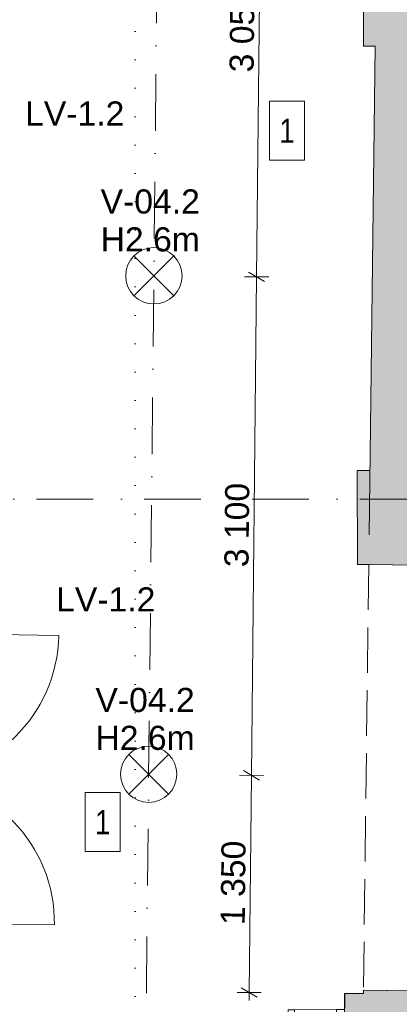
# Model space of a CAD drawing. Header units: millimetres. Extents: x -2532 to 181134, y -4151 to 53885.
# Tile 121 of 220: x 15724 to 18084, y 7703 to 13826. Entities that reach past the tile are written whole.
import ezdxf
from ezdxf.enums import TextEntityAlignment as Align

# ---------------------------------------------------------------- set-up
doc = ezdxf.new("R2010")
doc.units = ezdxf.units.MM
doc.header["$MEASUREMENT"] = 0
for name, pattern in [('Dense Dotted', [176.388884, 0, -176.388884]), ('Dot & Dashed', [670.277762, 352.777767, -176.388884, 0, -141.111112]), ('Hidden Line', [391.222223, 282.222223, -109])]:
    doc.linetypes.add(name, pattern=pattern)
for name, color, linetype in [('AR - Lõikejoon plaanis', 7, 'Continuous'), ('AR - Seinad SS.ol', 7, 'Continuous'), ('AR - Teljed', 7, 'Continuous'), ('ARCHICAD Windows', 7, 'Continuous'), ('New_ARCHICAD Door Markers', 7, 'Continuous'), ('SA - tähistused - valgustus', 7, 'Continuous'), ('SA - valgustid', 7, 'Continuous')]:
    doc.layers.add(name, color=color, linetype=linetype)
for name, color, linetype, lineweight in [('AR - Lõikejoon plaanis_Pen_No__85', 7, 'Continuous', 9), ('AR - Seinad SS.ol_Pen_No__221', 252, 'Continuous', 13), ('AR - Teljed_Pen_No__4', 8, 'Continuous', 13), ('ARCHICAD Doors_Pen_No__221', 252, 'Continuous', 13), ('ARCHICAD Windows_Pen_No__221', 252, 'Continuous', 13), ('Märkused - Muinsuskaitselised väärtused_Pen_No__20', 1, 'Continuous', 13), ('New_AR - Seinad SS.ol_Pen_No__207', 5, 'Continuous', 13), ('New_ARCHICAD Door Markers_Pen_No__7', 7, 'Continuous', 13), ('New_ARCHICAD Doors_Pen_No__207', 5, 'Continuous', 13), ('SA - tähistused - laeviimistlus_Pen_No__211', 214, 'Continuous', 15), ('SA - tähistused - valgustus_Pen_No__105', 30, 'Continuous', 5), ('SA - valgustid_Pen_No__105', 30, 'Continuous', 5)]:
    doc.layers.add(name, color=color, linetype=linetype, lineweight=lineweight)
doc.styles.add('GENERATED_STYLE_1', font='txt')
doc.styles.add('GENERATED_STYLE_3', font='txt')
doc.styles.add('GENERATED_STYLE_4', font='txt')
doc.dimstyles.new('GENERATED_STYLE__1', dxfattribs={"dimtxt": 150, "dimasz": 76, "dimexe": 0.18, "dimexo": 0.0625, "dimgap": 0.09, "dimtad": 1, "dimdec": 0, "dimzin": 0, "dimdsep": 46, "dimtxsty": 'GENERATED_STYLE_3', "dimblk": 'ARROWHEAD_2', "dimblk1": 'ARROWHEAD_2', "dimblk2": 'ARROWHEAD_2', "dimcen": 0.09, "dimse1": 1, "dimse2": 1, "dimclrd": 256, "dimclre": 256, "dimclrt": 256, "dimadec": 0, "dimazin": 0, "dimtfac": 1, "dimtdec": 4, "dimtmove": 0, "dimatfit": 3, "dimfxl": 0, "dimtolj": 1, "dimtzin": 0, "dimarcsym": 0})

# ---------------------------------------------------------------- blocks, each defined once
blk = doc.blocks.new('Wall_36_1', base_point=(17933.4, 13662.2))
at = {"layer": 'AR - Seinad SS.ol_Pen_No__221', "linetype": 'Continuous'}
blk.add_hatch(color=256, dxfattribs=at).paths.add_polyline_path([(17933.4, 13662.2), (17896.1, 10621.9), (18186.1, 10618.4), (18223.4, 13662.6)])
at = {"layer": 'AR - Seinad SS.ol_Pen_No__221', "linetype": 'Continuous', "flags": 128}
for points in [[(17933.4, 13662.2), (17896.1, 10621.9)], [(18186.1, 10618.4), (18223.4, 13662.6)]]:
    blk.add_lwpolyline(points, dxfattribs=at)
blk = doc.blocks.new('Wall_37_1', base_point=(15172.5, 10428.7))
at = {"layer": 'AR - Seinad SS.ol_Pen_No__221', "linetype": 'Continuous'}
for points in [[(17821.7, 11022.9), (17823.8, 10437.9), (17893.9, 10438.1), (17901, 11023.2)], [(15181.2, 11013.7), (15172.5, 10428.7), (15252.9, 10429), (15250.9, 11014)]]:
    blk.add_hatch(color=256, dxfattribs=at).paths.add_polyline_path(points)
for p, q in [((17823.8, 10437.9), (17821.7, 11022.9)), ((15252.9, 10429), (15250.9, 11014))]:
    blk.add_line(p, q, dxfattribs=at)
at = {"layer": 'AR - Seinad SS.ol_Pen_No__221', "linetype": 'Continuous', "flags": 128}
for points in [[(17901, 11023.2), (17821.7, 11022.9)], [(15250.9, 11014), (15181.2, 11013.7)], [(15172.5, 10428.7), (15252.9, 10429)], [(17823.8, 10437.9), (17893.9, 10438.1)]]:
    blk.add_lwpolyline(points, dxfattribs=at)
blk = doc.blocks.new('Standard grid marker')
at = {"layer": 'AR - Teljed_Pen_No__4', "linetype": 'Dot & Dashed'}
blk.add_line((1000, 0), (44867.9, 0), dxfattribs=at)
at = {"layer": 'AR - Teljed_Pen_No__4', "style": 'GENERATED_STYLE_1'}
for tag, p in [('AC_MarkerText_1_0', (-300, 14.3)), ('AC_MarkerText_1_1', (46167.9, 14.3))]:
    blk.add_attdef(tag, text='', height=250, dxfattribs=at).set_placement(p, align=Align.MIDDLE_CENTER)
blk = doc.blocks.new('Pendant Lamp 22')
at = {"layer": 'SA - valgustid_Pen_No__105', "linetype": 'Continuous'}
for p, q in [((-123.7, 123.7), (123.7, -123.7)), ((-123.7, -123.7), (123.7, 123.7))]:
    blk.add_line(p, q, dxfattribs=at)
for start, end in [(0, 180), (180, 0)]:
    blk.add_arc((0, 0), 175, start, end, dxfattribs=at)
blk = doc.blocks.new('*D2240')
at = {"layer": 'SA - tähistused - valgustus_Pen_No__105', "linetype": 'Continuous'}
for p, q in [((17239.8, 9126.4), (17089.8, 9128)), ((17115.1, 9156.6), (17214.5, 9097.8)), ((17150.7, 7776.9), (17164.8, 9127.2)), ((17225.7, 7776.1), (17075.7, 7777.7)), ((17101, 7806.3), (17200.4, 7747.5)), ((17150.2, 7728), (17150.7, 7776.9))]:
    blk.add_line(p, q, dxfattribs=at)
at = {"layer": 'SA - tähistused - valgustus_Pen_No__105', "insert": (17125.1, 8195.9), "char_height": 150, "attachment_point": 7, "rotation": 89.40364, "style": 'GENERATED_STYLE_3'}
blk.add_mtext('\\A1;{\\pql;\\fArial|b0|i0|c0|p34;1\xa0350}', dxfattribs=at)
blk = doc.blocks.new('ARROWHEAD_2')
at = {"linetype": 'Continuous'}
for p, q in [((0, 0), (-1, 0)), ((-0.378, -0.655), (0.378, 0.655))]:
    blk.add_line(p, q, dxfattribs=at)
blk = doc.blocks.new('*D2241')
at = {"layer": 'SA - tähistused - valgustus_Pen_No__105', "linetype": 'Continuous'}
for p, q in [((17147.3, 12256.4), (17246.7, 12197.6)), ((17272, 12226.2), (17122, 12227.8)), ((17164.8, 9127.2), (17197, 12227)), ((17239.8, 9126.4), (17089.8, 9128)), ((17115.1, 9156.6), (17214.5, 9097.8)), ((17150.7, 7776.9), (17164.8, 9127.2))]:
    blk.add_line(p, q, dxfattribs=at)
at = {"layer": 'SA - tähistused - valgustus_Pen_No__105', "insert": (17148.2, 10420.9), "char_height": 150, "attachment_point": 7, "rotation": 89.40364, "style": 'GENERATED_STYLE_3'}
blk.add_mtext('\\A1;{\\pql;\\fArial|b0|i0|c0|p34;3\xa0100}', dxfattribs=at)
blk = doc.blocks.new('*D2242')
at = {"layer": 'SA - tähistused - valgustus_Pen_No__105', "linetype": 'Continuous'}
for p, q in [((17278.5, 15252), (17179.1, 15310.8)), ((17228.8, 15281.4), (17229.3, 15330.3)), ((17303.8, 15280.6), (17153.8, 15282.2)), ((17197, 12227), (17228.8, 15281.4)), ((17147.3, 12256.4), (17246.7, 12197.6)), ((17272, 12226.2), (17122, 12227.8)), ((17164.8, 9127.2), (17197, 12227))]:
    blk.add_line(p, q, dxfattribs=at)
at = {"layer": 'SA - tähistused - valgustus_Pen_No__105', "insert": (17180.3, 13498.1), "char_height": 150, "attachment_point": 7, "rotation": 89.40364, "style": 'GENERATED_STYLE_3'}
blk.add_mtext('\\A1;{\\pql;\\fArial|b0|i0|c0|p34;3\xa0055}', dxfattribs=at)
blk = doc.blocks.new('Cutting Plane_3_1', base_point=(16442.5, -2025.7))
at = {"layer": 'AR - Lõikejoon plaanis_Pen_No__85', "linetype": 'Dense Dotted'}
blk.add_line((16442.5, -1425.7), (16442.5, 52281.2), dxfattribs=at)
blk = doc.blocks.new('Label_164_1', base_point=(16525.7, 9133.8))
at = {"layer": 'SA - tähistused - valgustus_Pen_No__105', "char_height": 150, "attachment_point": 1, "style": 'GENERATED_STYLE_3'}
for s, insert in [('\\A1;{\\pql;\\pt0,105000;\\fArial|b0|i0|c0|p34;V-04.2\\fArial|b0|i0|c0|p34;\\A1{\\H.66x;\\S^  ;}\\fArial|b0|i0|c0|p34;\\fArial|b0|i0|c0|p34;\\A1{\\H.66x;\\S^  ;}\\fArial|b0|i0|c0|p34; \\fArial|b0|i0|c0|p34;\\fArial|b0|i0|c0|p34;\\fArial|b0|i0|c0|p34;\\fArial|b0|i0|c0|p34;\\fArial|b0|i0|c0|p34;\\fArial|b0|i0|c0|p34;\\fArial|b0|i0|c0|p34;\\fArial|b0|i0|c0|p34;\\fArial|b0|i0|c0|p34;\\fArial|b0|i0|c0|p34;\\fArial|b0|i0|c0|p34;\\fArial|b0|i0|c0|p34;\\fArial|b0|i0|c0|p34;\\fArial|b0|i0|c0|p34;\\fArial|b0|i0|c0|p34;\\fArial|b0|i0|c0|p34;\\fArial|b0|i0|c0|p34;\\fArial|b0|i0|c0|p34;\\fArial|b0|i0|c0|p34;\\fArial|b0|i0|c0|p34;\\fArial|b0|i0|c0|p34;\\fArial|b0|i0|c0|p34;\\fArial|b0|i0|c0|p34;\\fArial|b0|i0|c0|p34;\\fArial|b0|i0|c0|p34;\\fArial|b0|i0|c0|p34;\\fArial|b0|i0|c0|p34;\\fArial|b0|i0|c0|p34;\\fArial|b0|i0|c0|p34;\\fArial|b0|i0|c0|p34;\\fArial|b0|i0|c0|p34;\\fArial|b0|i0|c0|p34;\\fArial|b0|i0|c0|p34;\\fArial|b0|i0|c0|p34;\\fArial|b0|i0|c0|p34;\\fArial|b0|i0|c0|p34;\\fArial|b0|i0|c0|p34;\\fArial|b0|i0|c0|p34;\\fArial|b0|i0|c0|p34;\\fArial|b0|i0|c0|p34;\\fArial|b0|i0|c0|p34;\\fArial|b0|i0|c0|p34;\\fArial|b0|i0|c0|p34;}', (16194.5, 9671)), ('\\A1;{\\pql;\\pt0,105000;\\fArial|b0|i0|c0|p34;H2.6m \\fArial|b0|i0|c0|p34;\\A1{\\H.66x;\\S^  ;}\\fArial|b0|i0|c0|p34;\\fArial|b0|i0|c0|p34;\\A1{\\H.66x;\\S^  ;}\\fArial|b0|i0|c0|p34;\\fArial|b0|i0|c0|p34;\\fArial|b0|i0|c0|p34;\\fArial|b0|i0|c0|p34;\\fArial|b0|i0|c0|p34;\\fArial|b0|i0|c0|p34;\\fArial|b0|i0|c0|p34;\\fArial|b0|i0|c0|p34;\\fArial|b0|i0|c0|p34;\\fArial|b0|i0|c0|p34;\\fArial|b0|i0|c0|p34;\\fArial|b0|i0|c0|p34;\\fArial|b0|i0|c0|p34;\\fArial|b0|i0|c0|p34;\\fArial|b0|i0|c0|p34;\\fArial|b0|i0|c0|p34;\\fArial|b0|i0|c0|p34;\\fArial|b0|i0|c0|p34;\\fArial|b0|i0|c0|p34;\\fArial|b0|i0|c0|p34;\\fArial|b0|i0|c0|p34;\\fArial|b0|i0|c0|p34;\\fArial|b0|i0|c0|p34;\\fArial|b0|i0|c0|p34;\\fArial|b0|i0|c0|p34;\\fArial|b0|i0|c0|p34;\\fArial|b0|i0|c0|p34;\\fArial|b0|i0|c0|p34;\\fArial|b0|i0|c0|p34;\\fArial|b0|i0|c0|p34;\\fArial|b0|i0|c0|p34;\\fArial|b0|i0|c0|p34;\\fArial|b0|i0|c0|p34;\\fArial|b0|i0|c0|p34;\\fArial|b0|i0|c0|p34;\\fArial|b0|i0|c0|p34;\\fArial|b0|i0|c0|p34;\\fArial|b0|i0|c0|p34;\\fArial|b0|i0|c0|p34;\\fArial|b0|i0|c0|p34;\\fArial|b0|i0|c0|p34;\\fArial|b0|i0|c0|p34;\\fArial|b0|i0|c0|p34;\\fArial|b0|i0|c0|p34;}', (16194.5, 9435.3))]:
    blk.add_mtext(s, dxfattribs=dict(at, insert=insert))
blk = doc.blocks.new('Label_165_1', base_point=(16557.9, 12233.6))
at = {"layer": 'SA - tähistused - valgustus_Pen_No__105', "char_height": 150, "attachment_point": 1, "style": 'GENERATED_STYLE_3'}
for s, insert in [('\\A1;{\\pql;\\pt0,105000;\\fArial|b0|i0|c0|p34;V-04.2\\fArial|b0|i0|c0|p34;\\A1{\\H.66x;\\S^  ;}\\fArial|b0|i0|c0|p34;\\fArial|b0|i0|c0|p34;\\A1{\\H.66x;\\S^  ;}\\fArial|b0|i0|c0|p34; \\fArial|b0|i0|c0|p34;\\fArial|b0|i0|c0|p34;\\fArial|b0|i0|c0|p34;\\fArial|b0|i0|c0|p34;\\fArial|b0|i0|c0|p34;\\fArial|b0|i0|c0|p34;\\fArial|b0|i0|c0|p34;\\fArial|b0|i0|c0|p34;\\fArial|b0|i0|c0|p34;\\fArial|b0|i0|c0|p34;\\fArial|b0|i0|c0|p34;\\fArial|b0|i0|c0|p34;\\fArial|b0|i0|c0|p34;\\fArial|b0|i0|c0|p34;\\fArial|b0|i0|c0|p34;\\fArial|b0|i0|c0|p34;\\fArial|b0|i0|c0|p34;\\fArial|b0|i0|c0|p34;\\fArial|b0|i0|c0|p34;\\fArial|b0|i0|c0|p34;\\fArial|b0|i0|c0|p34;\\fArial|b0|i0|c0|p34;\\fArial|b0|i0|c0|p34;\\fArial|b0|i0|c0|p34;\\fArial|b0|i0|c0|p34;\\fArial|b0|i0|c0|p34;\\fArial|b0|i0|c0|p34;\\fArial|b0|i0|c0|p34;\\fArial|b0|i0|c0|p34;\\fArial|b0|i0|c0|p34;\\fArial|b0|i0|c0|p34;\\fArial|b0|i0|c0|p34;\\fArial|b0|i0|c0|p34;\\fArial|b0|i0|c0|p34;\\fArial|b0|i0|c0|p34;\\fArial|b0|i0|c0|p34;\\fArial|b0|i0|c0|p34;\\fArial|b0|i0|c0|p34;\\fArial|b0|i0|c0|p34;\\fArial|b0|i0|c0|p34;\\fArial|b0|i0|c0|p34;\\fArial|b0|i0|c0|p34;\\fArial|b0|i0|c0|p34;}', (16226.7, 12770.8)), ('\\A1;{\\pql;\\pt0,105000;\\fArial|b0|i0|c0|p34;H2.6m \\fArial|b0|i0|c0|p34;\\A1{\\H.66x;\\S^  ;}\\fArial|b0|i0|c0|p34;\\fArial|b0|i0|c0|p34;\\A1{\\H.66x;\\S^  ;}\\fArial|b0|i0|c0|p34;\\fArial|b0|i0|c0|p34;\\fArial|b0|i0|c0|p34;\\fArial|b0|i0|c0|p34;\\fArial|b0|i0|c0|p34;\\fArial|b0|i0|c0|p34;\\fArial|b0|i0|c0|p34;\\fArial|b0|i0|c0|p34;\\fArial|b0|i0|c0|p34;\\fArial|b0|i0|c0|p34;\\fArial|b0|i0|c0|p34;\\fArial|b0|i0|c0|p34;\\fArial|b0|i0|c0|p34;\\fArial|b0|i0|c0|p34;\\fArial|b0|i0|c0|p34;\\fArial|b0|i0|c0|p34;\\fArial|b0|i0|c0|p34;\\fArial|b0|i0|c0|p34;\\fArial|b0|i0|c0|p34;\\fArial|b0|i0|c0|p34;\\fArial|b0|i0|c0|p34;\\fArial|b0|i0|c0|p34;\\fArial|b0|i0|c0|p34;\\fArial|b0|i0|c0|p34;\\fArial|b0|i0|c0|p34;\\fArial|b0|i0|c0|p34;\\fArial|b0|i0|c0|p34;\\fArial|b0|i0|c0|p34;\\fArial|b0|i0|c0|p34;\\fArial|b0|i0|c0|p34;\\fArial|b0|i0|c0|p34;\\fArial|b0|i0|c0|p34;\\fArial|b0|i0|c0|p34;\\fArial|b0|i0|c0|p34;\\fArial|b0|i0|c0|p34;\\fArial|b0|i0|c0|p34;\\fArial|b0|i0|c0|p34;\\fArial|b0|i0|c0|p34;\\fArial|b0|i0|c0|p34;\\fArial|b0|i0|c0|p34;\\fArial|b0|i0|c0|p34;\\fArial|b0|i0|c0|p34;\\fArial|b0|i0|c0|p34;\\fArial|b0|i0|c0|p34;}', (16226.7, 12535.1))]:
    blk.add_mtext(s, dxfattribs=dict(at, insert=insert))
blk = doc.blocks.new('D Marker 22[53]_1', base_point=(16493.2, 7767.9))
at = {"layer": 'New_ARCHICAD Door Markers_Pen_No__7', "style": 'GENERATED_STYLE_1'}
blk.add_attdef('AC_WIDO_ID', text='', height=150, rotation=0.12641, dxfattribs=at).set_placement((16147.3, 7019.7), align=Align.BOTTOM_LEFT)
blk = doc.blocks.new('Arch Double Door_ 2 Sidelights_ Transom 22[55]_1')
at = {"layer": 'New_ARCHICAD Doors_Pen_No__207', "linetype": 'Continuous'}
for p, q in [((15243.2, 7765.2), (15206.2, 7765.1)), ((15243.2, 7765.2), (15206.2, 7765.1)), ((15243.2, 7765.2), (15243.4, 7665.2)), ((15243.2, 7765.2), (15243.4, 7665.2)), ((15243.2, 7765.2), (15243.4, 7665.2)), ((17743.1, 7770.7), (17780.1, 7770.8)), ((17743.1, 7770.7), (17780.1, 7770.8)), ((17743.1, 7770.7), (17743.4, 7670.7)), ((17743.1, 7770.7), (17743.4, 7670.7)), ((17743.1, 7770.7), (17743.4, 7670.7)), ((15243.4, 7665.2), (15293.4, 7665.3)), ((15243.6, 7575.2), (15243.4, 7665.2)), ((15243.4, 7665.2), (15243.6, 7575.2)), ((15243.4, 7665.2), (15243.6, 7575.2)), ((15293.4, 7665.3), (15553, 7665.9)), ((15293.6, 7575.3), (15293.4, 7665.3)), ((15293.4, 7665.3), (15293.6, 7575.3)), ((15553, 7665.9), (15593, 7666)), ((15553, 7665.9), (15553.2, 7575.9)), ((15553.2, 7575.9), (15553, 7665.9)), ((15593, 7666), (15593.2, 7576)), ((17393, 7669.9), (17433, 7670)), ((17393.2, 7579.9), (17393, 7669.9)), ((17433, 7670), (17693.4, 7670.6)), ((17433.2, 7580), (17433, 7670)), ((17433, 7670), (17433.2, 7580)), ((17693.4, 7670.6), (17743.4, 7670.7)), ((17693.4, 7670.6), (17693.6, 7580.6)), ((17693.6, 7580.6), (17693.4, 7670.6)), ((17743.4, 7670.7), (17743.6, 7580.7)), ((17743.4, 7670.7), (17743.6, 7580.7)), ((17743.4, 7670.7), (17743.6, 7580.7)), ((15293.6, 7575.3), (15243.6, 7575.2)), ((15243.6, 7575.2), (15244.4, 7195.2)), ((15553.2, 7575.9), (15293.6, 7575.3)), ((15593.2, 7576), (15553.2, 7575.9)), ((15593.2, 7576), (15595.1, 6676)), ((17433.2, 7580), (17393.2, 7579.9)), ((17393.2, 7579.9), (17395.1, 6679.9)), ((17693.6, 7580.6), (17433.2, 7580)), ((17743.6, 7580.7), (17693.6, 7580.6)), ((17743.6, 7580.7), (17744.4, 7200.7))]:
    blk.add_line(p, q, dxfattribs=at)
for centre, start, end in [((15593.2, 7576), 270.12641, 0.12641), ((17393.2, 7579.9), 180.12641, 270.12641)]:
    blk.add_arc(centre, 900, start, end, dxfattribs=at)
at = {"layer": 'New_ARCHICAD Door Markers'}
ref = blk.add_blockref('D Marker 22[53]_1', (16493.2, 7767.9), dxfattribs=at)
ref.add_attrib('AC_WIDO_ID', 'SU-101', dxfattribs={"layer": 'New_ARCHICAD Door Markers_Pen_No__7', "color": 7, "height": 150, "rotation": 0.12641, "style": 'GENERATED_STYLE_1'}).set_placement((16147.3, 7019.7), align=Align.BOTTOM_LEFT)
blk = doc.blocks.new('Wall_362_1', base_point=(15152.4, 7195))
at = {"layer": 'AR - Seinad SS.ol_Pen_No__221', "linetype": 'Continuous'}
blk.add_hatch(color=256, dxfattribs=at).paths.add_polyline_path([(19696.4, 7775), (17745.2, 7770.7), (17746.5, 7200.7), (19697.6, 7205)])
at = {"layer": 'New_AR - Seinad SS.ol_Pen_No__207', "linetype": 'Continuous'}
blk.add_hatch(color=256, dxfattribs=at).paths.add_polyline_path([(17743.1, 7770.7), (17744.4, 7200.7), (17746.5, 7200.7), (17745.2, 7770.7)])
at = {"layer": 'AR - Seinad SS.ol_Pen_No__221', "linetype": 'Continuous'}
for p, q in [((17745.2, 7770.7), (17780.1, 7770.8)), ((17745.4, 7680.7), (17745.2, 7770.7))]:
    blk.add_line(p, q, dxfattribs=at)
at = {"layer": 'AR - Seinad SS.ol_Pen_No__221', "linetype": 'Continuous', "flags": 128}
blk.add_lwpolyline([(17861.2, 7771), (17745.2, 7770.7)], dxfattribs=at)
at = {"layer": 'New_AR - Seinad SS.ol_Pen_No__207', "linetype": 'Continuous', "flags": 128}
for points in [[(17745.2, 7770.7), (17743.1, 7770.7)], [(17744.4, 7200.7), (17743.1, 7770.7)]]:
    blk.add_lwpolyline(points, dxfattribs=at)
at = {"layer": 'New_ARCHICAD Doors_Pen_No__207', "linetype": 'Continuous'}
blk.add_blockref('Arch Double Door_ 2 Sidelights_ Transom 22[55]_1', (0, 0), dxfattribs=at)
blk = doc.blocks.new('New Door 10_2')
at = {"layer": 'ARCHICAD Doors_Pen_No__221', "linetype": 'Continuous'}
for p, q in [((-1289, -720), (-1289, 0)), ((1289, 0), (1289, -720))]:
    blk.add_line(p, q, dxfattribs=at)
blk = doc.blocks.new('Wall_364_1', base_point=(8796.5, 13648.3))
at = {"layer": 'AR - Seinad SS.ol_Pen_No__221', "linetype": 'Continuous'}
blk.add_hatch(color=256, dxfattribs=at).paths.add_polyline_path([(17860.7, 14382.1), (17861.8, 13662.1), (19914.6, 13665.2), (19913.5, 14385.2)])
at = {"layer": 'AR - Seinad SS.ol_Pen_No__221', "linetype": 'Continuous', "flags": 128}
blk.add_lwpolyline([(17861.8, 13662.1), (17933.4, 13662.2)], dxfattribs=at)
at = {"layer": 'ARCHICAD Doors_Pen_No__221', "linetype": 'Continuous', "zscale": 1000, "rotation": 0.08691170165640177}
blk.add_blockref('New Door 10_2', (16571.7, 14380.1), dxfattribs=at)
blk = doc.blocks.new('D Marker 22[60]_1', base_point=(15153, 9108.7))
at = {"layer": 'New_ARCHICAD Door Markers_Pen_No__7', "style": 'GENERATED_STYLE_1'}
blk.add_attdef('AC_WIDO_ID', text='', height=150, rotation=89.15107, dxfattribs=at).set_placement((15373.2, 8738.2), align=Align.BOTTOM_LEFT)
blk = doc.blocks.new('Arch Double Door_ 2 Sidelights_ Transom 22[63]_1')
at = {"layer": 'New_ARCHICAD Doors_Pen_No__207', "linetype": 'Continuous'}
for p, q in [((14982.5, 10430.9), (14981.8, 10380.9)), ((15072.5, 10429.6), (14982.5, 10430.9)), ((15072.5, 10429.6), (15022.5, 10430.3)), ((15072.5, 10429.6), (15022.5, 10430.3)), ((15071.8, 10379.6), (15072.5, 10429.6)), ((15172.5, 10428.1), (15072.5, 10429.6)), ((15172.5, 10428.1), (15072.5, 10429.6)), ((15172.5, 10428.1), (15072.5, 10429.6)), ((15172.5, 10428.1), (15173.1, 10465.1)), ((15172.5, 10428.1), (15173.1, 10465.1)), ((14981.8, 10380.9), (14976.9, 10052)), ((15071.8, 10379.6), (14981.8, 10380.9)), ((14981.8, 10380.9), (15071.8, 10379.6)), ((15066.9, 10050.6), (15071.8, 10379.6)), ((14976.9, 10052), (14976.3, 10012)), ((14976.9, 10052), (15066.9, 10050.6)), ((15066.9, 10050.6), (14976.9, 10052)), ((15066.3, 10010.6), (15066.9, 10050.6)), ((14976.3, 10012), (15066.3, 10010.6)), ((15066.3, 10010.6), (15966.2, 9997.3)), ((14949.6, 8212.2), (14949.1, 8172.2)), ((15039.6, 8210.8), (14949.6, 8212.2)), ((15039, 8170.8), (15039.6, 8210.8)), ((15039.6, 8210.8), (15939.5, 8197.5)), ((14949.1, 8172.2), (14944.2, 7842.2)), ((15039, 8170.8), (14949.1, 8172.2)), ((14949.1, 8172.2), (15039, 8170.8)), ((15034.2, 7840.9), (15039, 8170.8)), ((14944.2, 7842.2), (14943.4, 7792.2)), ((14944.2, 7842.2), (15034.2, 7840.9)), ((15034.2, 7840.9), (14944.2, 7842.2)), ((15033.4, 7790.9), (15034.2, 7840.9)), ((14943.4, 7792.2), (15033.4, 7790.9)), ((15033.4, 7790.9), (14983.4, 7791.6)), ((15033.4, 7790.9), (14983.4, 7791.6)), ((15133.4, 7789.4), (15033.4, 7790.9)), ((15133.4, 7789.4), (15033.4, 7790.9)), ((15133.4, 7789.4), (15033.4, 7790.9)), ((15133.4, 7789.4), (15132.9, 7752.4)), ((15133.4, 7789.4), (15132.9, 7752.4))]:
    blk.add_line(p, q, dxfattribs=at)
for centre, start, end in [((15066.3, 10010.6), 269.15107, 359.15107), ((15039.6, 8210.8), 359.15107, 89.15107)]:
    blk.add_arc(centre, 900, start, end, dxfattribs=at)
at = {"layer": 'New_ARCHICAD Door Markers'}
ref = blk.add_blockref('D Marker 22[60]_1', (15153, 9108.7), dxfattribs=at)
ref.add_attrib('AC_WIDO_ID', 'SU-102A', dxfattribs={"layer": 'New_ARCHICAD Door Markers_Pen_No__7', "color": 7, "height": 150, "rotation": 89.15107, "style": 'GENERATED_STYLE_1'}).set_placement((15373.2, 8738.2), align=Align.BOTTOM_LEFT)
blk = doc.blocks.new('Wall_374_1', base_point=(15172.5, 10428.7))
at = {"layer": 'AR - Seinad SS.ol_Pen_No__221', "linetype": 'Continuous'}
blk.add_hatch(color=256, dxfattribs=at).paths.add_polyline_path([(15022.5, 10430.9), (15022.5, 10430.3), (15172.5, 10428.1), (15172.5, 10428.7)])
for p, q in [((15072.5, 10429.6), (15022.5, 10430.3)), ((15172.5, 10428.1), (15072.5, 10429.6)), ((15172.5, 10428.1), (15072.5, 10429.6)), ((15172.5, 10428.1), (15173.1, 10465.1)), ((15033.4, 7790.9), (14983.4, 7791.6)), ((15133.4, 7789.4), (15033.4, 7790.9)), ((15133.4, 7789.4), (15033.4, 7790.9)), ((15133.4, 7789.4), (15132.9, 7752.4))]:
    blk.add_line(p, q, dxfattribs=at)
at = {"layer": 'AR - Seinad SS.ol_Pen_No__221', "linetype": 'Continuous', "flags": 128}
blk.add_lwpolyline([(15172.5, 10428.1), (15172.5, 10428.7)], dxfattribs=at)
at = {"layer": 'New_ARCHICAD Doors_Pen_No__207', "linetype": 'Continuous'}
blk.add_blockref('Arch Double Door_ 2 Sidelights_ Transom 22[63]_1', (0, 0), dxfattribs=at)
blk = doc.blocks.new('Arch Top Window Opening 22_6')
at = {"layer": 'ARCHICAD Windows_Pen_No__221', "linetype": 'Hidden Line'}
for p, q in [((-1323.8, 290), (1323.8, 290)), ((-1323.8, 0), (-1323.8, 290)), ((1323.8, 0), (1323.8, 290)), ((-1323.8, 0), (1323.8, 0))]:
    blk.add_line(p, q, dxfattribs=at)
blk = doc.blocks.new('Wall_375_1', base_point=(17896.1, 10621.9))
at = {"layer": 'AR - Seinad SS.ol_Pen_No__221', "linetype": 'Continuous'}
for points in [[(17893.9, 10438.5), (18183.9, 10435), (18186.1, 10618.4), (17896.1, 10621.9)], [(17861.2, 7771), (18151.3, 7771.6), (18151.4, 7787.5), (17861.5, 7791)]]:
    blk.add_hatch(color=256, dxfattribs=at).paths.add_polyline_path(points)
for p, q in [((18183.9, 10435), (17893.9, 10438.5)), ((18151.4, 7787.5), (17861.5, 7791))]:
    blk.add_line(p, q, dxfattribs=at)
at = {"layer": 'AR - Seinad SS.ol_Pen_No__221', "linetype": 'Continuous', "flags": 128}
for points in [[(18183.9, 10435), (18186.1, 10618.4)], [(17861.5, 7791), (17861.2, 7771)], [(18151.3, 7771.6), (18151.4, 7787.5)]]:
    blk.add_lwpolyline(points, dxfattribs=at)
at = {"layer": 'ARCHICAD Windows', "linetype": 'Hidden Line', "xscale": -1, "zscale": 1000, "rotation": 89.2984918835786}
blk.add_blockref('Arch Top Window Opening 22_6', (18167.7, 9111.2), dxfattribs=at)

msp = doc.modelspace()

# ---------------------------------------------------------------- linework, layer by layer
at = {"layer": 'Märkused - Muinsuskaitselised väärtused_Pen_No__20', "linetype": 'Continuous', "flags": 128}
for points in [[(17277.9, 13318.9), (17493.9, 13318.9), (17493.9, 12951.8), (17277.9, 12951.8)], [(16131.6, 9019.9), (16347.6, 9019.9), (16347.6, 8652.8), (16131.6, 8652.8)]]:
    msp.add_lwpolyline(points, close=True, dxfattribs=at)
at = {"layer": 'SA - tähistused - valgustus_Pen_No__105', "linetype": 'Dot & Dashed'}
msp.add_line((16490.6, 5761.3), (16589.6, 15274.8), dxfattribs=at)

# ---------------------------------------------------------------- block references
at = {"layer": 'AR - Lõikejoon plaanis'}
msp.add_blockref('Cutting Plane_3_1', (16442.5, -2025.7), dxfattribs=at)
at = {"layer": 'AR - Seinad SS.ol'}
for name, p in [('Wall_364_1', (8796.5, 13648.3)), ('Wall_36_1', (17933.4, 13662.2)), ('Wall_37_1', (15172.5, 10428.7)), ('Wall_375_1', (17896.1, 10621.9)), ('Wall_374_1', (15172.5, 10428.7)), ('Wall_362_1', (15152.4, 7195))]:
    msp.add_blockref(name, p, dxfattribs=at)
at = {"layer": 'AR - Teljed', "linetype": 'Continuous', "zscale": 1000}
msp.add_blockref('Standard grid marker', (-1931.8, 10844.8), dxfattribs=at)
at = {"layer": 'SA - tähistused - valgustus', "linetype": 'Continuous'}
for name, p in [('Label_165_1', (16557.9, 12233.6)), ('Label_164_1', (16525.7, 9133.8))]:
    msp.add_blockref(name, p, dxfattribs=at)
at = {"layer": 'SA - valgustid', "linetype": 'Continuous', "zscale": 1000}
for p in [(16557.9, 12233.6), (16525.7, 9133.8)]:
    msp.add_blockref('Pendant Lamp 22', p, dxfattribs=at)

# ---------------------------------------------------------------- texts
at = {"layer": 'Märkused - Muinsuskaitselised väärtused_Pen_No__20', "linetype": 'Continuous', "char_height": 150, "attachment_point": 8, "style": 'GENERATED_STYLE_4'}
for insert in [(17385.9, 13060.4), (16239.6, 8761.3)]:
    msp.add_mtext('\\A1;{\\pqc;\\fArial Narrow|b0|i0|c0|p34;1}', dxfattribs=dict(at, insert=insert))
at = {"layer": 'SA - tähistused - laeviimistlus_Pen_No__211', "linetype": 'Continuous', "char_height": 150, "attachment_point": 7, "style": 'GENERATED_STYLE_3'}
for insert in [(15757.2, 13167.6), (15950.2, 10146.1)]:
    msp.add_mtext('\\A1;{\\pql;\\fArial|b0|i0|c0|p34;LV-1.\\fArial|b0|i0|c0|p34;2}', dxfattribs=dict(at, insert=insert))

# ---------------------------------------------------------------- dimensions: what is measured, and where the dimension line sits
at = {"layer": 'SA - tähistused - valgustus', "linetype": 'Continuous'}
for base, p1, p2, picture, middle in [((17228.8, 15281.4), (16557.9, 12233.6), (17861.7, 15274.8), '*D2242', (17108, 13762.8)), ((17197, 12227), (16525.7, 9133.8), (16557.9, 12233.6), '*D2241', (17076, 10685.7)), ((17164.8, 9127.2), (17745.2, 7770.7), (16525.7, 9133.8), '*D2240', (17052.8, 8460.7))]:
    dim = msp.add_linear_dim(base=base, p1=p1, p2=p2, angle=89.40364, dimstyle='GENERATED_STYLE__1', dxfattribs=at)
    dim.commit()
    dim.dimension.update_dxf_attribs({"geometry": picture, "text_midpoint": middle, "dimtype": 160, "text_rotation": 89.40364})

doc.saveas('drawing.dxf')
